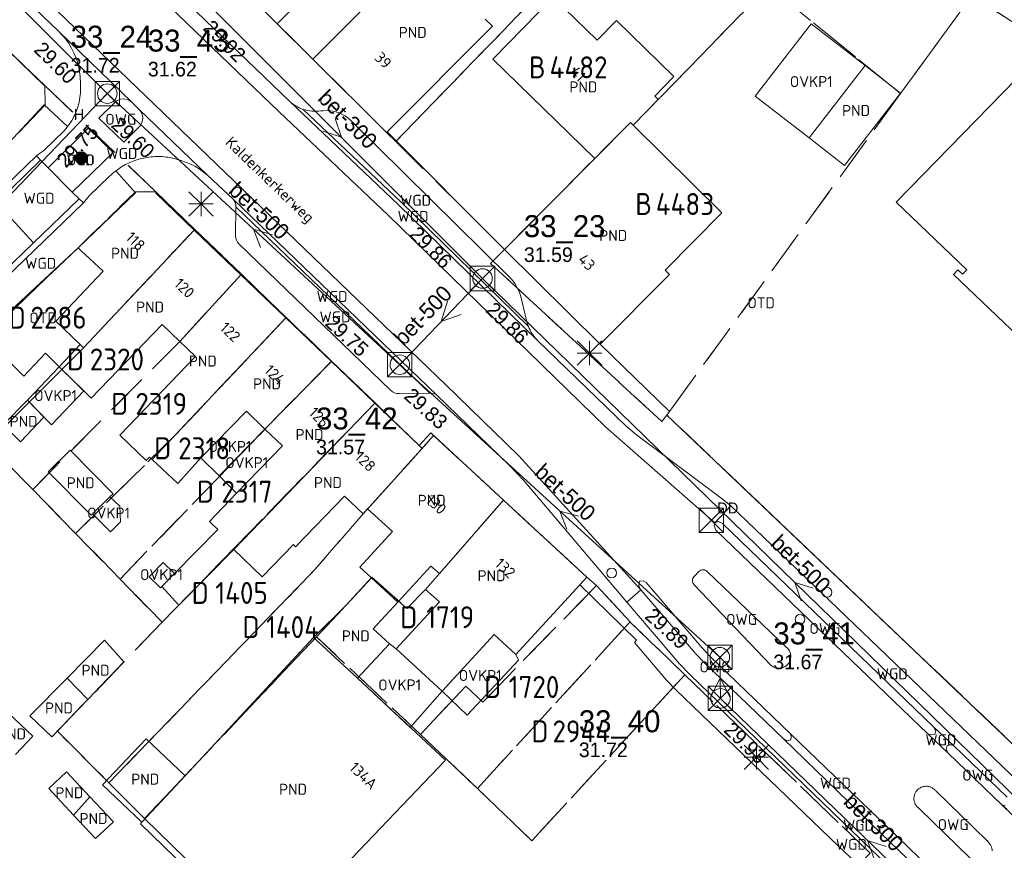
# Model space of a CAD drawing. Header units: metres. Extents: x 207644 to 210135, y 370459 to 373417.
# Tile 158 of 256: x 208551 to 208632, y 372136 to 372205. Entities that reach past the tile are written whole.
import ezdxf
from ezdxf.enums import TextEntityAlignment as Align

# ---------------------------------------------------------------- set-up
doc = ezdxf.new("R2010")
doc.units = ezdxf.units.M
doc.linetypes.add('HIDDEN2', pattern=[4.7625, 3.175, -1.5875])
for name, color, linetype in [('CON_BxH300x300mm', 7, 'Continuous'), ('CON_BxH500x500mm', 7, 'Continuous'), ('DMM_BxH300x300mm', 7, 'Continuous'), ('DMM_BxH500x500mm', 7, 'Continuous'), ('GB', 1, 'Continuous'), ('GB07', 1, 'Continuous'), ('GB11', 1, 'Continuous'), ('INV_BxH300x300mm', 7, 'Continuous'), ('INV_BxH500x500mm', 7, 'Continuous'), ('KAD_perceelnummer', 212, 'Continuous'), ('KAD_sectie', 212, 'Continuous'), ('KAD_Vastgesteld_Perceel', 212, 'Continuous'), ('KO_INSPECTIE', 7, 'Continuous'), ('NAR', 7, 'Continuous'), ('NLV_inspectieput', 7, 'Continuous'), ('NNR_inspectieput', 7, 'Continuous'), ('NOD_inspectieput', 7, 'Continuous'), ('ORL', 7, 'Continuous'), ('OTD', 7, 'Continuous'), ('OVKP1', 7, 'Continuous'), ('OWG', 7, 'Continuous'), ('PIJL', 7, 'Continuous'), ('PND', 7, 'Continuous'), ('trottoirkolk', 7, 'Continuous'), ('VGO', 7, 'Continuous'), ('WGD', 7, 'Continuous')]:
    doc.layers.add(name, color=color, linetype=linetype)
for name, color, linetype, lineweight in [('GBOR', 7, 'Continuous', 25), ('GMV', 7, 'Continuous', 25), ('GP1', 7, 'Continuous', 30), ('Q21_lantaarnpaal', 1, 'Continuous', 0), ('Q26_boom', 72, 'Continuous', 0), ('Q28_rioolput', 153, 'Continuous', 0)]:
    doc.layers.add(name, color=color, linetype=linetype, lineweight=lineweight)
doc.styles.add('ISO', font='isocpeur.ttf', dxfattribs={"height": 1})
doc.styles.add('ISOCP', font='ISOCP.shx', dxfattribs={"height": 1.8})

# ---------------------------------------------------------------- blocks, each defined once
blk = doc.blocks.new('ACMAP_ANN_TEMPLATE_Vastgesteld_Perceelnummer')
at = {"layer": 'KAD_perceelnummer', "style": 'ISOCP'}
blk.add_attdef('Perceelnummer', text='', height=1.8, dxfattribs=at).set_placement((0, 0), align=Align.MIDDLE)
at = {"layer": 'KAD_sectie', "style": 'ISOCP'}
blk.add_attdef('sectie', text='', height=1.8, dxfattribs=at).set_placement((-2.7, 0), align=Align.MIDDLE_RIGHT)
blk = doc.blocks.new('Q26')
blk.add_hatch(color=256).paths.add_polyline_path([(-0.452, -0.01, 1), (0.548, -0.01, 1)])
blk.add_circle((0.048, -0.01), 0.5)
blk = doc.blocks.new('Q21')
for p, q in [((-1, 1), (0, 0)), ((0, 1), (0, 0)), ((0, 0), (1, 1)), ((-1, 0), (0, 0)), ((-1, -1), (0, 0)), ((0, 0), (1, 0)), ((0, 0), (0, -1)), ((0, 0), (1, -1))]:
    blk.add_line(p, q)
blk = doc.blocks.new('Q28')
at = {"linetype": 'Continuous'}
for p, q in [((-1, -1), (1, 1)), ((-1, 1), (1, -1))]:
    blk.add_line(p, q, dxfattribs=at)
blk.add_lwpolyline([(1, 1), (1, -1), (-1, -1), (-1, 1)], close=True)

msp = doc.modelspace()

# ---------------------------------------------------------------- linework, layer by layer
at = {"layer": 'CON_BxH300x300mm', "color": 253, "linetype": 'Continuous', "lineweight": 13}
for points in [[(208588.79, 372183.37), (208565.65, 372206.53)], [(208608.31, 372148.92), (208608.26, 372152.3)], [(208632.459, 372125.61), (208608.31, 372148.92)]]:
    msp.add_lwpolyline(points, dxfattribs=at)
at = {"layer": 'CON_BxH500x500mm', "color": 253, "linetype": 'Continuous', "lineweight": 13}
for points in [[(208558, 372198.53), (208510.19, 372246.08)], [(208558, 372198.53), (208518.28, 372157.03)], [(208582, 372176.29), (208558, 372198.53)], [(208588.79, 372183.37), (208582, 372176.29)], [(208640.01, 372133.51), (208588.79, 372183.37)], [(208608.26, 372152.3), (208582, 372176.29)]]:
    msp.add_lwpolyline(points, dxfattribs=at)
at = {"layer": 'GB', "color": 253, "linetype": 'Continuous', "lineweight": 13}
for points in [[(208571.953, 372204.262), (208565.78, 372210.407)], [(208583.544, 372210.092), (208574.866, 372201.361)], [(208571.953, 372204.262), (208576.996, 372209.328)], [(208594.579, 372206.45), (208589.632, 372201.372)], [(208598.2, 372202.923), (208594.579, 372206.45)], [(208580.969, 372195.398), (208589.596, 372204.077)], [(208589.596, 372204.077), (208589.017, 372204.653)], [(208604.493, 372199.947), (208599.776, 372204.541)], [(208548.873, 372202.994), (208552.833, 372199.2)], [(208580.918, 372195.346), (208574.866, 372201.361)], [(208589.632, 372201.372), (208597.998, 372193.22)], [(208623.084, 372198.582), (208620.175, 372200.834)], [(208602.916, 372198.328), (208604.493, 372199.947)], [(208552.833, 372199.2), (208552.883, 372199.2)], [(208552.883, 372199.2), (208552.894, 372197.618)], [(208632.574, 372199.716), (208622.74, 372189.634)], [(208603.203, 372198.048), (208602.916, 372198.328)], [(208618.489, 372192.646), (208623.084, 372198.582)], [(208547.708, 372192.132), (208552.828, 372197.611)], [(208552.894, 372197.618), (208552.828, 372197.611)], [(208601.154, 372195.945), (208603.203, 372198.048)], [(208601.154, 372195.945), (208608.421, 372188.748)], [(208580.969, 372195.398), (208580.918, 372195.346)], [(208615.58, 372194.898), (208618.489, 372192.646)], [(208597.998, 372193.22), (208590.696, 372185.847)], [(208560.312, 372190.396), (208555.611, 372185.884)], [(208561.978, 372190.477), (208560.307, 372190.482)], [(208560.307, 372190.482), (208560.312, 372190.396)], [(208561.977, 372190.367), (208561.978, 372190.477)], [(208565.135, 372187.343), (208561.977, 372190.367)], [(208622.74, 372189.634), (208628.521, 372184.075)], [(208608.421, 372188.748), (208603.762, 372184.046)], [(208568.965, 372183.675), (208565.135, 372187.343)], [(208555.838, 372185.672), (208555.611, 372185.884)], [(208557.675, 372183.957), (208555.838, 372185.672)], [(208590.696, 372185.847), (208590.602, 372185.752)], [(208590.602, 372185.752), (208598.452, 372177.976)], [(208553.783, 372179.862), (208557.675, 372183.957)], [(208603.762, 372184.046), (208604.118, 372183.693)], [(208627.793, 372184.08), (208627.433, 372183.704)], [(208628.176, 372183.714), (208627.793, 372184.08)], [(208628.521, 372184.075), (208628.176, 372183.714)], [(208572.661, 372180.135), (208568.965, 372183.675)], [(208604.118, 372183.693), (208598.452, 372177.976)], [(208627.433, 372183.704), (208637.488, 372174.092)], [(208555.771, 372177.956), (208553.783, 372179.862)], [(208576.384, 372176.57), (208572.661, 372180.135)], [(208562.513, 372179.589), (208556.681, 372173.535)], [(208563.952, 372178.211), (208562.513, 372179.589)], [(208551.146, 372175.351), (208548.188, 372178.26)], [(208565.244, 372176.972), (208563.952, 372178.211)], [(208554.064, 372176.122), (208555.771, 372177.956)], [(208552.926, 372177.247), (208551.146, 372175.351)], [(208554.064, 372176.122), (208552.926, 372177.247)], [(208559.019, 372170.514), (208565.244, 372176.972)], [(208576.384, 372176.57), (208570.94, 372171.004)], [(208576.384, 372176.57), (208579.961, 372173.144)], [(208556.681, 372173.535), (208554.064, 372176.122)], [(208579.961, 372173.144), (208583.585, 372169.674)], [(208549.47, 372171.37), (208550.887, 372169.974)], [(208561.194, 372168.43), (208559.019, 372170.514)], [(208584.535, 372170.702), (208583.585, 372169.674)], [(208590.508, 372165.185), (208584.535, 372170.702)], [(208561.461, 372168.707), (208561.194, 372168.43)], [(208568.613, 372165.745), (208566.391, 372163.441)], [(208573.453, 372161.359), (208577.465, 372165.519)], [(208577.465, 372165.519), (208578.992, 372164.056)], [(208578.992, 372164.056), (208579.361, 372164.464)], [(208579.568, 372164.692), (208579.361, 372164.464)], [(208581.4, 372162.607), (208579.361, 372164.464)], [(208590.508, 372165.185), (208597.357, 372158.86)], [(208566.391, 372163.441), (208567.075, 372162.785)], [(208570.718, 372158.886), (208573.272, 372161.533)], [(208573.272, 372161.533), (208573.453, 372161.359)], [(208568.374, 372161.134), (208570.718, 372158.886)], [(208584.557, 372159.777), (208581.849, 372156.823)], [(208585.256, 372159.153), (208584.557, 372159.777)], [(208579.673, 372158.819), (208577.641, 372156.604)], [(208585.256, 372159.153), (208584.098, 372157.863)], [(208597.357, 372158.86), (208596.783, 372158.238)], [(208591.508, 372152.528), (208596.783, 372158.238)], [(208584.098, 372157.863), (208585.256, 372156.827)], [(208579.821, 372154.613), (208581.849, 372156.823)], [(208585.256, 372156.827), (208581.703, 372152.981)], [(208574.932, 372153.903), (208564.392, 372142.57)], [(208585.464, 372149.507), (208589.752, 372154.15)], [(208589.752, 372154.15), (208591.508, 372152.528)], [(208557.763, 372153.699), (208554.71, 372150.589)], [(208581.703, 372152.981), (208585.464, 372149.507)], [(208559.37, 372151.911), (208556.415, 372148.84)], [(208551.657, 372147.478), (208554.71, 372150.589)], [(208556.415, 372148.84), (208554.71, 372150.589)], [(208578.52, 372150.566), (208585.752, 372143.84)], [(208556.415, 372148.84), (208553.459, 372145.768)], [(208585.752, 372143.84), (208578.076, 372135.805)], [(208560.737, 372138.64), (208560.847, 372138.759)], [(208571.054, 372128.594), (208560.737, 372138.64)]]:
    msp.add_lwpolyline(points, dxfattribs=at)
at = {"layer": 'GB07', "color": 253, "linetype": 'Continuous', "lineweight": 13}
for points in [[(208600.926, 372196.171), (208597.998, 372193.22)], [(208601.154, 372195.945), (208600.926, 372196.171)], [(208565.135, 372187.343), (208556.056, 372177.683)], [(208563.952, 372178.211), (208568.965, 372183.675)], [(208572.661, 372180.135), (208561.671, 372168.512)], [(208556.056, 372177.683), (208555.771, 372177.956)], [(208551.451, 372173.38), (208554.064, 372176.122)], [(208549.47, 372171.37), (208551.451, 372173.38)], [(208552.797, 372171.993), (208551.451, 372173.38)], [(208568.374, 372161.134), (208579.961, 372173.144)], [(208583.837, 372169.433), (208579.568, 372164.692)], [(208583.585, 372169.674), (208583.837, 372169.433)], [(208590.508, 372165.185), (208585.256, 372159.153)], [(208579.673, 372158.819), (208581.849, 372156.823)], [(208574.932, 372153.903), (208578.52, 372150.566)], [(208564.392, 372142.57), (208560.847, 372138.759)], [(208555.235, 372139.342), (208556.583, 372140.843)]]:
    msp.add_lwpolyline(points, dxfattribs=at)
at = {"layer": 'GB11', "color": 253, "linetype": 'Continuous', "lineweight": 13}
for points in [[(208599.776, 372204.541), (208598.2, 372202.923)], [(208615.58, 372194.898), (208620.175, 372200.834)], [(208565.677, 372168.662), (208569.421, 372172.49), (208570.94, 372171.004)], [(208550.887, 372169.974), (208552.797, 372171.993)], [(208568.613, 372165.745), (208572.372, 372169.643), (208570.94, 372171.004)], [(208554.954, 372169.275), (208553.16, 372167.5)], [(208558.478, 372165.714), (208554.954, 372169.275)], [(208561.671, 372168.512), (208561.461, 372168.707)], [(208561.671, 372168.512), (208563.795, 372166.542)], [(208563.795, 372166.542), (208565.677, 372168.662)], [(208553.16, 372167.5), (208556.684, 372163.939)], [(208556.797, 372164.051), (208558.217, 372165.456)], [(208558.217, 372165.456), (208558.478, 372165.714)], [(208556.684, 372163.939), (208556.797, 372164.051)], [(208567.075, 372162.785), (208563.519, 372159.152)], [(208578.731, 372159.677), (208581.4, 372162.607)], [(208563.863, 372156.562), (208568.374, 372161.134)], [(208579.673, 372158.819), (208578.731, 372159.677)], [(208563.519, 372159.152), (208562.486, 372158.097)], [(208562.486, 372158.097), (208563.863, 372156.562)], [(208577.641, 372156.604), (208574.932, 372153.903)], [(208581.152, 372153.397), (208579.821, 372154.613)], [(208559.37, 372151.911), (208557.763, 372153.699)], [(208578.52, 372150.566), (208581.152, 372153.397)], [(208551.883, 372145.81), (208549.921, 372147.686)], [(208553.459, 372145.768), (208551.657, 372147.478)], [(208550.46, 372144.322), (208551.883, 372145.81)], [(208560.611, 372144.991), (208557.601, 372141.839)], [(208561.205, 372145.613), (208560.611, 372144.991)], [(208564.392, 372142.57), (208561.205, 372145.613)], [(208553.192, 372141.52), (208554.658, 372142.895)], [(208554.658, 372142.895), (208556.583, 372140.843)], [(208560.847, 372138.759), (208557.601, 372141.839)], [(208555.235, 372139.342), (208553.192, 372141.52)], [(208558.508, 372138.79), (208556.583, 372140.843)], [(208555.235, 372139.342), (208557.042, 372137.415)], [(208557.042, 372137.415), (208558.508, 372138.79)]]:
    msp.add_lwpolyline(points, dxfattribs=at)
at = {"layer": 'GBOR', "color": 253, "linetype": 'Continuous', "lineweight": 13}
for points in [[(208581.893, 372189.41), (208572.951, 372197.903)], [(208568.555, 372189.246), (208584.471, 372173.948)], [(208593.311, 372178.277), (208581.893, 372189.41)]]:
    msp.add_lwpolyline(points, dxfattribs=at)
at = {"layer": 'GMV', "color": 253, "linetype": 'Continuous', "lineweight": 13}
for points in [[(208514.751, 372242.98), (208585.789, 372174.633)], [(208572.113, 372197.033), (208560.438, 372208.286)], [(208572.951, 372197.903), (208561.878, 372208.576)], [(208554.004, 372203.644), (208551.438, 372206.123)], [(208574.866, 372201.361), (208571.953, 372204.262)], [(208554.004, 372203.644), (208554.312, 372203.331)], [(208560.015, 372197.819), (208554.004, 372203.644)], [(208554.312, 372203.331), (208554.594, 372202.994)], [(208554.594, 372202.994), (208554.85, 372202.637)], [(208554.85, 372202.637), (208555.077, 372202.261)], [(208555.077, 372202.261), (208555.27, 372201.887)], [(208555.27, 372201.887), (208555.434, 372201.499)], [(208552.828, 372197.611), (208554.745, 372195.826)], [(208558.594, 372197.777), (208557.306, 372196.514)], [(208560.589, 372197.263), (208560.015, 372197.819)], [(208560.596, 372197.256), (208560.589, 372197.263)], [(208560.603, 372197.249), (208560.596, 372197.256)], [(208560.603, 372197.249), (208566.22, 372191.83)], [(208581.079, 372188.542), (208572.113, 372197.033)], [(208573.867, 372197.321), (208574.083, 372197.241)], [(208582.079, 372189.645), (208574.083, 372197.241)], [(208575.712, 372197.126), (208575.512, 372197.112)], [(208557.306, 372196.514), (208559.36, 372194.546)], [(208590.983, 372183.515), (208578.005, 372196.312)], [(208552.761, 372193.834), (208554.49, 372195.508)], [(208556.442, 372195.685), (208553.145, 372192.454)], [(208558.492, 372193.696), (208556.442, 372195.685)], [(208559.36, 372194.546), (208560.624, 372195.814)], [(208580.969, 372195.398), (208590.602, 372185.752)], [(208552.181, 372193.418), (208552.358, 372193.569)], [(208552.358, 372193.569), (208552.761, 372193.834)], [(208555.129, 372190.451), (208558.492, 372193.696)], [(208552.181, 372193.418), (208540.465, 372182.12)], [(208548.924, 372189.582), (208552.535, 372193.064)], [(208552.181, 372193.418), (208552.535, 372193.064)], [(208553.145, 372192.454), (208552.535, 372193.064)], [(208564.785, 372192.763), (208565.171, 372192.574)], [(208555.129, 372190.451), (208553.145, 372192.454)], [(208560.312, 372190.396), (208558.714, 372192.207)], [(208565.171, 372192.574), (208565.538, 372192.351)], [(208565.538, 372192.351), (208565.887, 372192.101)], [(208565.887, 372192.101), (208566.22, 372191.83)], [(208558.159, 372191.723), (208556.503, 372190.143)], [(208568.359, 372189.855), (208566.22, 372191.83)], [(208555.129, 372190.451), (208555.685, 372189.913)], [(208556.043, 372189.567), (208544.756, 372178.691)], [(208548.924, 372189.582), (208551.937, 372186.302)], [(208555.685, 372189.913), (208551.937, 372186.302)], [(208556.043, 372189.567), (208555.685, 372189.913)], [(208556.503, 372190.143), (208556.043, 372189.567)], [(208568.359, 372189.855), (208585.016, 372173.829)], [(208592.56, 372179.428), (208582.079, 372189.645)], [(208568.555, 372189.246), (208568.531, 372186.842)], [(208598.888, 372171.185), (208581.079, 372188.542)], [(208551.937, 372186.302), (208544.442, 372179.08)], [(208568.782, 372186.196), (208581.237, 372174.2)], [(208547.795, 372178.646), (208555.611, 372185.884)], [(208592.399, 372179.933), (208591.92, 372181.898)], [(208592.462, 372179.688), (208592.399, 372179.933)], [(208592.56, 372179.428), (208592.462, 372179.688)], [(208592.626, 372179.252), (208592.56, 372179.428)], [(208600.586, 372171.241), (208593.311, 372178.277)], [(208598.452, 372177.976), (208604.131, 372172.446)], [(208585.789, 372174.633), (208591.766, 372168.831)], [(208581.965, 372173.937), (208584.471, 372173.948)], [(208585.016, 372173.829), (208590.989, 372168.031)], [(208604.131, 372172.446), (208603.921, 372172.166)], [(208603.921, 372172.166), (208638.287, 372139.449)], [(208607.841, 372163.333), (208598.888, 372171.185)], [(208601.428, 372170.537), (208600.586, 372171.241)], [(208608.444, 372165.294), (208601.428, 372170.537)], [(208591.766, 372168.831), (208601.765, 372157.823)], [(208590.989, 372168.031), (208592.154, 372166.811)], [(208592.154, 372166.811), (208600.637, 372156.826)], [(208609.15, 372164.72), (208608.444, 372165.294)], [(208607.841, 372163.333), (208609.15, 372164.72)], [(208609.15, 372164.72), (208636.166, 372138.81)], [(208607.841, 372163.333), (208607.782, 372163.074)], [(208607.782, 372163.074), (208607.939, 372162.715)], [(208608.143, 372163.435), (208607.841, 372163.333)], [(208608.483, 372163.27), (208608.143, 372163.435)], [(208625.799, 372146.597), (208608.483, 372163.27)], [(208607.939, 372162.715), (208625.332, 372146.001)], [(208606.548, 372159.318), (208606.196, 372158.966)], [(208607.238, 372159.307), (208613.714, 372153.13)], [(208596.783, 372158.238), (208601.42, 372153.708)], [(208601.678, 372158.531), (208601.6, 372158.174)], [(208601.6, 372158.174), (208601.698, 372157.922)], [(208601.967, 372158.561), (208601.678, 372158.531)], [(208601.698, 372157.922), (208601.765, 372157.823)], [(208602.222, 372158.416), (208601.967, 372158.561)], [(208606.793, 372153.098), (208602.222, 372158.416)], [(208606.16, 372158.243), (208612.414, 372151.68)], [(208601.765, 372157.823), (208600.637, 372156.826)], [(208601.765, 372157.823), (208606.252, 372152.596)], [(208604.957, 372151.763), (208600.637, 372156.826)], [(208601.42, 372153.708), (208601.246, 372153.502)], [(208601.246, 372153.502), (208603.875, 372150.406)], [(208607.47, 372152.362), (208606.793, 372153.098)], [(208606.252, 372152.596), (208606.985, 372151.867)], [(208614.056, 372146.023), (208607.47, 372152.362)], [(208605.814, 372150.864), (208604.957, 372151.763)], [(208606.985, 372151.867), (208613.476, 372145.592)], [(208639.987, 372117.902), (208605.814, 372150.864)], [(208603.875, 372150.406), (208604.65, 372149.614)], [(208604.65, 372149.614), (208612.343, 372142.235)], [(208614.056, 372146.023), (208614.124, 372145.779)], [(208614.056, 372146.023), (208622.014, 372138.363)], [(208625.332, 372146.001), (208626.995, 372144.438)], [(208625.593, 372145.941), (208625.332, 372146.001)], [(208625.899, 372145.956), (208625.593, 372145.941)], [(208625.799, 372146.597), (208625.972, 372146.283)], [(208625.799, 372146.597), (208627.464, 372145.019)], [(208625.972, 372146.283), (208625.899, 372145.956)], [(208613.476, 372145.592), (208621.445, 372137.897)], [(208613.768, 372145.439), (208613.476, 372145.592)], [(208614.072, 372145.509), (208613.768, 372145.439)], [(208614.124, 372145.779), (208614.072, 372145.509)], [(208626.823, 372144.738), (208626.903, 372145.054)], [(208626.903, 372145.054), (208627.208, 372145.117)], [(208627.208, 372145.117), (208627.464, 372145.019)], [(208631.844, 372140.804), (208627.464, 372145.019)], [(208626.995, 372144.438), (208626.823, 372144.738)], [(208626.995, 372144.438), (208631.4, 372140.188)], [(208612.343, 372142.235), (208617.988, 372136.785)], [(208624.218, 372140.971), (208624.203, 372140.91)], [(208624.237, 372141.032), (208624.218, 372140.971)], [(208624.259, 372141.091), (208624.237, 372141.032)], [(208624.286, 372141.149), (208624.259, 372141.091)], [(208624.315, 372141.205), (208624.286, 372141.149)], [(208624.349, 372141.259), (208624.315, 372141.205)], [(208624.386, 372141.311), (208624.349, 372141.259)], [(208624.425, 372141.36), (208624.386, 372141.311)], [(208624.468, 372141.407), (208624.425, 372141.36)], [(208624.514, 372141.451), (208624.468, 372141.407)], [(208624.562, 372141.492), (208624.514, 372141.451)], [(208624.613, 372141.53), (208624.562, 372141.492)], [(208624.667, 372141.564), (208624.613, 372141.53)], [(208624.722, 372141.595), (208624.667, 372141.564)], [(208624.779, 372141.623), (208624.722, 372141.595)], [(208624.838, 372141.647), (208624.779, 372141.623)], [(208624.898, 372141.667), (208624.838, 372141.647)], [(208624.959, 372141.683), (208624.898, 372141.667)], [(208625.021, 372141.696), (208624.959, 372141.683)], [(208625.084, 372141.704), (208625.021, 372141.696)], [(208625.148, 372141.709), (208625.084, 372141.704)], [(208625.211, 372141.709), (208625.148, 372141.709)], [(208625.274, 372141.706), (208625.211, 372141.709)], [(208625.337, 372141.698), (208625.274, 372141.706)], [(208625.4, 372141.687), (208625.337, 372141.698)], [(208625.461, 372141.672), (208625.4, 372141.687)], [(208625.522, 372141.653), (208625.461, 372141.672)], [(208625.581, 372141.63), (208625.522, 372141.653)], [(208625.639, 372141.603), (208625.581, 372141.63)], [(208625.694, 372141.573), (208625.639, 372141.603)], [(208625.748, 372141.539), (208625.694, 372141.573)], [(208625.8, 372141.502), (208625.748, 372141.539)], [(208625.849, 372141.462), (208625.8, 372141.502)], [(208625.895, 372141.419), (208625.849, 372141.462)], [(208625.939, 372141.373), (208625.895, 372141.419)], [(208625.969, 372141.339), (208625.939, 372141.373)], [(208630.169, 372137.272), (208625.969, 372141.339)], [(208624.185, 372140.784), (208624.182, 372140.721)], [(208624.182, 372140.721), (208624.182, 372140.657)], [(208624.182, 372140.657), (208624.187, 372140.594)], [(208624.192, 372140.847), (208624.185, 372140.784)], [(208624.187, 372140.594), (208624.196, 372140.531)], [(208624.203, 372140.91), (208624.192, 372140.847)], [(208624.196, 372140.531), (208624.209, 372140.469)], [(208624.209, 372140.469), (208624.226, 372140.408)], [(208624.226, 372140.408), (208624.246, 372140.348)], [(208624.246, 372140.348), (208624.27, 372140.289)], [(208624.27, 372140.289), (208624.298, 372140.232)], [(208624.298, 372140.232), (208624.33, 372140.177)], [(208624.33, 372140.177), (208624.357, 372140.136)], [(208631.4, 372140.188), (208631.803, 372139.84)], [(208631.4, 372140.188), (208646.961, 372125.15)], [(208631.4, 372140.188), (208631.663, 372140.093)], [(208624.357, 372140.136), (208624.365, 372140.124)], [(208624.365, 372140.124), (208624.371, 372140.118)], [(208624.371, 372140.118), (208624.644, 372139.854)], [(208624.644, 372139.854), (208628.806, 372135.823)], [(208621.412, 372138.429), (208621.349, 372138.132)], [(208621.349, 372138.132), (208621.445, 372137.897)], [(208621.624, 372138.498), (208621.412, 372138.429)], [(208631.898, 372127.827), (208621.445, 372137.897)], [(208622.014, 372138.363), (208621.624, 372138.498)], [(208632.364, 372128.341), (208622.014, 372138.363)], [(208630.18, 372137.261), (208630.169, 372137.272)], [(208630.252, 372137.188), (208630.18, 372137.261)], [(208630.298, 372137.136), (208630.252, 372137.188)], [(208630.342, 372137.081), (208630.298, 372137.136)], [(208630.383, 372137.025), (208630.342, 372137.081)], [(208630.421, 372136.967), (208630.383, 372137.025)], [(208630.456, 372136.908), (208630.421, 372136.967)], [(208617.988, 372136.785), (208619.847, 372135.058)], [(208630.487, 372136.848), (208630.456, 372136.908)], [(208630.516, 372136.786), (208630.487, 372136.848)], [(208630.542, 372136.724), (208630.516, 372136.786)], [(208630.564, 372136.661), (208630.542, 372136.724)], [(208630.582, 372136.597), (208630.564, 372136.661)], [(208630.597, 372136.534), (208630.582, 372136.597)], [(208630.609, 372136.47), (208630.597, 372136.534)], [(208630.617, 372136.407), (208630.609, 372136.47)]]:
    msp.add_lwpolyline(points, dxfattribs=at)
for points in [[(208555.434, 372201.499, -0.049275), (208555.66, 372200.688)], [(208555.66, 372200.688, -0.037468), (208555.813, 372199.166)], [(208555.813, 372199.166, -0.070392), (208555.642, 372197.646)], [(208555.642, 372197.646, -0.063184), (208555.19, 372196.51)], [(208560.015, 372197.819, 0.422223), (208558.594, 372197.777)], [(208573.867, 372197.321, -0.086364), (208572.951, 372197.903)], [(208560.603, 372197.249, -0.410457), (208560.624, 372195.814)], [(208574.083, 372197.241, 0.115158), (208575.512, 372197.112)], [(208578.005, 372196.312, 0.227607), (208575.712, 372197.126)], [(208554.745, 372195.826, 0.032982), (208555.19, 372196.51)], [(208554.745, 372195.826, -0.015709), (208554.49, 372195.508)], [(208559.014, 372192.422, -0.051046), (208559.99, 372192.938)], [(208559.99, 372192.938, -0.051114), (208561.143, 372193.275)], [(208561.143, 372193.275, -0.05596), (208562.34, 372193.368)], [(208562.34, 372193.368, -0.059152), (208563.591, 372193.182)], [(208563.591, 372193.182, -0.037743), (208564.785, 372192.763)], [(208558.714, 372192.207, 0.03181), (208558.159, 372191.723)], [(208558.714, 372192.207, -0.017324), (208559.014, 372192.422)], [(208568.359, 372189.855, -0.157685), (208568.555, 372189.246)], [(208568.531, 372186.842, 0.131043), (208568.782, 372186.196)], [(208591.92, 372181.898, 0.125372), (208590.983, 372183.515)], [(208593.311, 372178.277, -0.091905), (208592.626, 372179.252)], [(208581.237, 372174.2, 0.232559), (208581.965, 372173.937)], [(208584.471, 372173.948, -0.196191), (208585.016, 372173.829)], [(208606.196, 372158.966, 0.478546), (208606.16, 372158.243)], [(208607.238, 372159.307, 0.44201), (208606.548, 372159.318)], [(208612.414, 372151.68, 1.058167), (208613.714, 372153.13)]]:
    msp.add_lwpolyline(points, format="xyb", dxfattribs=at)
at = {"layer": 'GP1', "color": 253, "linetype": 'Continuous', "lineweight": 13}
for points in [[(208615.758, 372204.253), (208611.163, 372198.317)], [(208620.175, 372200.834), (208615.758, 372204.253)], [(208611.163, 372198.317), (208615.58, 372194.898)], [(208556.068, 372174.141), (208554.064, 372176.122)], [(208553.415, 372171.356), (208556.068, 372174.141)], [(208551.451, 372173.38), (208553.415, 372171.356)], [(208570.94, 372171.004), (208567.186, 372167.166)], [(208565.677, 372168.662), (208567.186, 372167.166)], [(208567.186, 372167.166), (208568.613, 372165.745)], [(208556.797, 372164.051), (208558.258, 372162.573), (208559.084, 372163.413), (208559.021, 372164.699), (208558.217, 372165.456)], [(208562.486, 372158.097), (208562.37, 372157.979), (208561.435, 372158.893), (208562.584, 372160.067), (208563.519, 372159.152)], [(208581.703, 372152.981), (208581.152, 372153.397)], [(208591.74, 372152.066), (208591.508, 372152.528)], [(208587.526, 372147.532), (208591.74, 372152.066)], [(208582.854, 372146.535), (208578.52, 372150.566)], [(208585.464, 372149.507), (208582.854, 372146.535)], [(208585.464, 372149.507), (208587.526, 372147.532)]]:
    msp.add_lwpolyline(points, dxfattribs=at)
at = {"layer": 'KAD_Vastgesteld_Perceel', "color": 253, "linetype": 'HIDDEN2', "lineweight": 13}
for points in [[(208416.676, 372344.028), (208450.592, 372317.366), (208464.281, 372306.605), (208480.324, 372291.986), (208485.156, 372287.583), (208498.769, 372275.177), (208501.39, 372272.644), (208533.761, 372241.366), (208557.18, 372218.726), (208557.247, 372218.662), (208557.303, 372218.607), (208561.495, 372214.673), (208565.78, 372210.407), (208571.953, 372204.262), (208574.866, 372201.361), (208580.918, 372195.346), (208581.664, 372194.607), (208590.602, 372185.752), (208589.454, 372184.593), (208603.488, 372171.627), (208603.921, 372172.166), (208638.506, 372139.239)], [(208620.58, 372136.222), (208605.398, 372150.852), (208600.915, 372155.172), (208600.898, 372155.19), (208598.136, 372158.181), (208597.357, 372158.86), (208590.508, 372165.185), (208584.778, 372170.477), (208584.535, 372170.702), (208583.585, 372169.674), (208579.97, 372173.153), (208576.402, 372176.588), (208572.688, 372180.164), (208569.001, 372183.714), (208565.181, 372187.392), (208561.978, 372190.477), (208552.883, 372199.2), (208548.894, 372203.016)], [(208547.961, 372192.389), (208552.894, 372197.618), (208552.883, 372199.2), (208561.978, 372190.477), (208560.307, 372190.482), (208555.632, 372185.918), (208551.415, 372181.883), (208543.717, 372174.438)], [(208548.21, 372169.829), (208551.88, 372166.065), (208555.403, 372162.45), (208559.045, 372158.711), (208562.498, 372155.163), (208553.904, 372146.231), (208558.138, 372141.995), (208561.059, 372139.07), (208584.865, 372115.782)]]:
    msp.add_lwpolyline(points, dxfattribs=at)
for points in [[(208583.391, 372236.193), (208583.675, 372236.008), (208582.857, 372234.743), (208586.978, 372232.069), (208587.795, 372233.334), (208595.206, 372228.512), (208595.019, 372228.237), (208595.301, 372228.058), (208595.474, 372228.332), (208622.108, 372211.013), (208624.703, 372214.99), (208676.925, 372181.263), (208673.504, 372177.521), (208628.948, 372206.568), (208623.084, 372198.543), (208612.245, 372207.329), (208602.052, 372215.629), (208600.599, 372216.812), (208592.043, 372224.443), (208589.777, 372226.463), (208585.207, 372227.072), (208575.583, 372228.347), (208579.913, 372232.698), (208583.391, 372236.193)], [(208585.207, 372227.072), (208589.777, 372226.463), (208592.043, 372224.443), (208571.953, 372204.262), (208565.78, 372210.407), (208568.513, 372213.076), (208570.614, 372210.925), (208572.833, 372213.093), (208572.276, 372213.663), (208575.151, 372216.472), (208585.207, 372227.072)], [(208592.043, 372224.443), (208600.599, 372216.812), (208602.052, 372215.629), (208581.664, 372194.607), (208580.918, 372195.346), (208574.866, 372201.361), (208571.953, 372204.262), (208592.043, 372224.443)], [(208581.664, 372194.607), (208602.052, 372215.629), (208612.245, 372207.329), (208601.154, 372195.945), (208600.926, 372196.171), (208590.602, 372185.752), (208581.664, 372194.607)], [(208603.921, 372172.166), (208603.488, 372171.627), (208589.454, 372184.593), (208590.602, 372185.752), (208600.926, 372196.171), (208601.154, 372195.945), (208612.245, 372207.329), (208623.084, 372198.543), (208604.131, 372172.446), (208603.921, 372172.166)], [(208628.948, 372206.568), (208673.504, 372177.521), (208639.212, 372140.011), (208638.506, 372139.239), (208603.921, 372172.166), (208604.131, 372172.446), (208623.084, 372198.543), (208628.948, 372206.568)], [(208535.955, 372180.74), (208531.885, 372184.82), (208539.842, 372193.414), (208543.42, 372197.181), (208548.894, 372203.016), (208552.883, 372199.2), (208552.894, 372197.618), (208547.961, 372192.389), (208538.977, 372183.686), (208535.955, 372180.74)], [(208543.717, 372174.438), (208551.415, 372181.883), (208555.632, 372185.918), (208560.307, 372190.482), (208561.978, 372190.477), (208565.181, 372187.392), (208556.055, 372177.682), (208548.21, 372169.829), (208543.717, 372174.438)], [(208569.001, 372183.714), (208563.951, 372178.21), (208551.88, 372166.065), (208548.21, 372169.829), (208556.055, 372177.682), (208565.181, 372187.392), (208569.001, 372183.714)], [(208572.688, 372180.164), (208563.592, 372170.544), (208555.403, 372162.45), (208551.88, 372166.065), (208563.951, 372178.21), (208569.001, 372183.714), (208572.688, 372180.164)], [(208576.402, 372176.588), (208571.204, 372171.274), (208567.171, 372167.094), (208559.045, 372158.711), (208555.403, 372162.45), (208563.592, 372170.544), (208572.688, 372180.164), (208576.402, 372176.588)], [(208579.97, 372173.153), (208568.551, 372161.371), (208562.498, 372155.163), (208559.045, 372158.711), (208567.171, 372167.094), (208571.204, 372171.274), (208576.402, 372176.588), (208579.97, 372173.153)], [(208579.97, 372173.153), (208583.585, 372169.674), (208584.535, 372170.702), (208584.778, 372170.477), (208578.992, 372164.056), (208575.035, 372159.487), (208558.138, 372141.995), (208553.904, 372146.231), (208562.498, 372155.163), (208568.551, 372161.371), (208579.97, 372173.153)], [(208584.778, 372170.477), (208590.508, 372165.185), (208585.256, 372159.153), (208584.098, 372157.863), (208582.589, 372156.287), (208579.719, 372158.868), (208577.641, 372156.604), (208575.155, 372153.965), (208561.059, 372139.07), (208558.138, 372141.995), (208575.035, 372159.487), (208578.992, 372164.056), (208584.778, 372170.477)], [(208598.136, 372158.181), (208588.806, 372148.603), (208587.429, 372149.922), (208583.692, 372145.967), (208575.155, 372153.965), (208577.641, 372156.604), (208579.719, 372158.868), (208582.589, 372156.287), (208584.098, 372157.863), (208585.256, 372159.153), (208590.508, 372165.185), (208597.357, 372158.86), (208598.136, 372158.181)], [(208598.136, 372158.181), (208600.898, 372155.19), (208588.363, 372141.53), (208585.844, 372143.945), (208583.692, 372145.967), (208587.429, 372149.922), (208588.806, 372148.603), (208598.136, 372158.181)], [(208605.398, 372150.852), (208592.831, 372137.246), (208588.363, 372141.53), (208600.898, 372155.19), (208600.915, 372155.172), (208605.398, 372150.852)], [(208607.485, 372122.684), (208603.448, 372118.528), (208598.415, 372113.328), (208592.984, 372107.721), (208584.865, 372115.782), (208561.059, 372139.07), (208575.155, 372153.965), (208583.692, 372145.967), (208585.844, 372143.945), (208588.363, 372141.53), (208592.831, 372137.246), (208605.398, 372150.852), (208620.58, 372136.222), (208607.485, 372122.684)]]:
    msp.add_lwpolyline(points, close=True, dxfattribs=at)
at = {"layer": 'NOD_inspectieput', "color": 253, "lineweight": 13}
for centre in [(208558, 372198.53), (208588.79, 372183.37), (208582, 372176.29), (208608.26, 372152.3), (208608.31, 372148.92)]:
    msp.add_circle(centre, 0.8, dxfattribs=at)
at = {"layer": 'PIJL', "color": 253, "lineweight": 13}
for points in [[(208576.71, 372196.48), (208577.22, 372194.95), (208575.69, 372195.46)], [(208571.55, 372186.96), (208570, 372187.41), (208570.57, 372185.9)], [(208585.91, 372181.5), (208585.4, 372179.83), (208587.04, 372180.42)], [(208596.68, 372163.86), (208595.13, 372164.29), (208595.71, 372162.79)], [(208615.93, 372157.95), (208614.4, 372158.44), (208614.93, 372156.92)], [(208609.09, 372149.06), (208608.29, 372150.61), (208607.53, 372149.04)], [(208621.92, 372136.78), (208620.38, 372137.27), (208620.92, 372135.75)]]:
    msp.add_lwpolyline(points, dxfattribs=at)
at = {"layer": 'trottoirkolk', "color": 253, "lineweight": 13}
for centre in [(208599.38, 372159.21), (208617.05, 372157.62), (208614.83, 372155.41)]:
    msp.add_circle(centre, 0.4, dxfattribs=at)

# ---------------------------------------------------------------- block references
at = {"layer": 'KAD_Vastgesteld_Perceel', "color": 253, "linetype": 'HIDDEN2', "lineweight": 13}
ref = msp.add_blockref('ACMAP_ANN_TEMPLATE_Vastgesteld_Perceelnummer', (208596.671, 372200.691), dxfattribs=at)
ref.add_attrib('Perceelnummer', '4482', dxfattribs={"layer": 'KAD_perceelnummer', "lineweight": 13, "height": 1.8, "style": 'ISOCP'}).set_placement((208596.671, 372200.691), align=Align.MIDDLE)
ref.add_attrib('sectie', 'B', dxfattribs={"layer": 'KAD_sectie', "lineweight": 13, "height": 1.8, "style": 'ISOCP'}).set_placement((208593.971, 372200.691), align=Align.MIDDLE_RIGHT)
ref = msp.add_blockref('ACMAP_ANN_TEMPLATE_Vastgesteld_Perceelnummer', (208605.397, 372189.478), dxfattribs=at)
ref.add_attrib('Perceelnummer', '4483', dxfattribs={"layer": 'KAD_perceelnummer', "lineweight": 13, "height": 1.8, "style": 'ISOCP'}).set_placement((208605.397, 372189.478), align=Align.MIDDLE)
ref.add_attrib('sectie', 'B', dxfattribs={"layer": 'KAD_sectie', "lineweight": 13, "height": 1.8, "style": 'ISOCP'}).set_placement((208602.697, 372189.478), align=Align.MIDDLE_RIGHT)
ref = msp.add_blockref('ACMAP_ANN_TEMPLATE_Vastgesteld_Perceelnummer', (208554.004, 372180.156), dxfattribs=at)
ref.add_attrib('Perceelnummer', '2286', dxfattribs={"layer": 'KAD_perceelnummer', "lineweight": 13, "height": 1.8, "style": 'ISOCP'}).set_placement((208554.004, 372180.156), align=Align.MIDDLE)
ref.add_attrib('sectie', 'D', dxfattribs={"layer": 'KAD_sectie', "lineweight": 13, "height": 1.8, "style": 'ISOCP'}).set_placement((208551.304, 372180.156), align=Align.MIDDLE_RIGHT)
ref = msp.add_blockref('ACMAP_ANN_TEMPLATE_Vastgesteld_Perceelnummer', (208558.79, 372176.729), dxfattribs=at)
ref.add_attrib('Perceelnummer', '2320', dxfattribs={"layer": 'KAD_perceelnummer', "lineweight": 13, "height": 1.8, "style": 'ISOCP'}).set_placement((208558.79, 372176.729), align=Align.MIDDLE)
ref.add_attrib('sectie', 'D', dxfattribs={"layer": 'KAD_sectie', "lineweight": 13, "height": 1.8, "style": 'ISOCP'}).set_placement((208556.09, 372176.729), align=Align.MIDDLE_RIGHT)
ref = msp.add_blockref('ACMAP_ANN_TEMPLATE_Vastgesteld_Perceelnummer', (208562.423, 372173.082), dxfattribs=at)
ref.add_attrib('Perceelnummer', '2319', dxfattribs={"layer": 'KAD_perceelnummer', "lineweight": 13, "height": 1.8, "style": 'ISOCP'}).set_placement((208562.423, 372173.082), align=Align.MIDDLE)
ref.add_attrib('sectie', 'D', dxfattribs={"layer": 'KAD_sectie', "lineweight": 13, "height": 1.8, "style": 'ISOCP'}).set_placement((208559.723, 372173.082), align=Align.MIDDLE_RIGHT)
ref = msp.add_blockref('ACMAP_ANN_TEMPLATE_Vastgesteld_Perceelnummer', (208565.952, 372169.438), dxfattribs=at)
ref.add_attrib('Perceelnummer', '2318', dxfattribs={"layer": 'KAD_perceelnummer', "lineweight": 13, "height": 1.8, "style": 'ISOCP'}).set_placement((208565.952, 372169.438), align=Align.MIDDLE)
ref.add_attrib('sectie', 'D', dxfattribs={"layer": 'KAD_sectie', "lineweight": 13, "height": 1.8, "style": 'ISOCP'}).set_placement((208563.252, 372169.438), align=Align.MIDDLE_RIGHT)
ref = msp.add_blockref('ACMAP_ANN_TEMPLATE_Vastgesteld_Perceelnummer', (208569.453, 372165.876), dxfattribs=at)
ref.add_attrib('Perceelnummer', '2317', dxfattribs={"layer": 'KAD_perceelnummer', "lineweight": 13, "height": 1.8, "style": 'ISOCP'}).set_placement((208569.453, 372165.876), align=Align.MIDDLE)
ref.add_attrib('sectie', 'D', dxfattribs={"layer": 'KAD_sectie', "lineweight": 13, "height": 1.8, "style": 'ISOCP'}).set_placement((208566.753, 372165.876), align=Align.MIDDLE_RIGHT)
ref = msp.add_blockref('ACMAP_ANN_TEMPLATE_Vastgesteld_Perceelnummer', (208569.018, 372157.574), dxfattribs=at)
ref.add_attrib('Perceelnummer', '1405', dxfattribs={"layer": 'KAD_perceelnummer', "lineweight": 13, "height": 1.8, "style": 'ISOCP'}).set_placement((208569.018, 372157.574), align=Align.MIDDLE)
ref.add_attrib('sectie', 'D', dxfattribs={"layer": 'KAD_sectie', "lineweight": 13, "height": 1.8, "style": 'ISOCP'}).set_placement((208566.318, 372157.574), align=Align.MIDDLE_RIGHT)
ref = msp.add_blockref('ACMAP_ANN_TEMPLATE_Vastgesteld_Perceelnummer', (208586.136, 372155.576), dxfattribs=at)
ref.add_attrib('Perceelnummer', '1719', dxfattribs={"layer": 'KAD_perceelnummer', "lineweight": 13, "height": 1.8, "style": 'ISOCP'}).set_placement((208586.136, 372155.576), align=Align.MIDDLE)
ref.add_attrib('sectie', 'D', dxfattribs={"layer": 'KAD_sectie', "lineweight": 13, "height": 1.8, "style": 'ISOCP'}).set_placement((208583.436, 372155.576), align=Align.MIDDLE_RIGHT)
ref = msp.add_blockref('ACMAP_ANN_TEMPLATE_Vastgesteld_Perceelnummer', (208573.199, 372154.773), dxfattribs=at)
ref.add_attrib('Perceelnummer', '1404', dxfattribs={"layer": 'KAD_perceelnummer', "lineweight": 13, "height": 1.8, "style": 'ISOCP'}).set_placement((208573.199, 372154.773), align=Align.MIDDLE)
ref.add_attrib('sectie', 'D', dxfattribs={"layer": 'KAD_sectie', "lineweight": 13, "height": 1.8, "style": 'ISOCP'}).set_placement((208570.499, 372154.773), align=Align.MIDDLE_RIGHT)
ref = msp.add_blockref('ACMAP_ANN_TEMPLATE_Vastgesteld_Perceelnummer', (208593.014, 372149.856), dxfattribs=at)
ref.add_attrib('Perceelnummer', '1720', dxfattribs={"layer": 'KAD_perceelnummer', "lineweight": 13, "height": 1.8, "style": 'ISOCP'}).set_placement((208593.014, 372149.856), align=Align.MIDDLE)
ref.add_attrib('sectie', 'D', dxfattribs={"layer": 'KAD_sectie', "lineweight": 13, "height": 1.8, "style": 'ISOCP'}).set_placement((208590.314, 372149.856), align=Align.MIDDLE_RIGHT)
ref = msp.add_blockref('ACMAP_ANN_TEMPLATE_Vastgesteld_Perceelnummer', (208596.891, 372146.218), dxfattribs=at)
ref.add_attrib('Perceelnummer', '2944', dxfattribs={"layer": 'KAD_perceelnummer', "lineweight": 13, "height": 1.8, "style": 'ISOCP'}).set_placement((208596.891, 372146.218), align=Align.MIDDLE)
ref.add_attrib('sectie', 'D', dxfattribs={"layer": 'KAD_sectie', "lineweight": 13, "height": 1.8, "style": 'ISOCP'}).set_placement((208594.191, 372146.218), align=Align.MIDDLE_RIGHT)
at = {"layer": 'Q21_lantaarnpaal', "color": 253}
for p in [(208565.691, 372189.484), (208597.566, 372177.246), (208611.259, 372144.085)]:
    msp.add_blockref('Q21', p, dxfattribs=at)
at = {"layer": 'Q26_boom', "color": 253}
msp.add_blockref('Q26', (208555.821, 372193.266), dxfattribs=at)
at = {"layer": 'Q28_rioolput', "color": 253}
for p in [(208558.004, 372198.531), (208588.787, 372183.366), (208581.997, 372176.289), (208607.568, 372163.52), (208608.262, 372152.299), (208608.309, 372148.918)]:
    msp.add_blockref('Q28', p, dxfattribs=at)

# ---------------------------------------------------------------- texts
at = {"layer": 'DMM_BxH300x300mm', "color": 253, "lineweight": 13}
for rotation, p in [(314.98, (208575.19, 372198.05)), (316.01, (208618.31, 372140.34))]:
    msp.add_text('bet-300', height=1.3, rotation=rotation, dxfattribs=at).set_placement(p)
at = {"layer": 'DMM_BxH500x500mm', "color": 253, "lineweight": 13}
for rotation, p in [(317.18, (208567.86, 372190.45)), (46.2, (208582.31, 372177.76)), (317.59, (208592.96, 372167.33)), (315.77, (208612.34, 372161.53))]:
    msp.add_text('bet-500', height=1.3, rotation=rotation, dxfattribs=at).set_placement(p)
at = {"layer": 'INV_BxH300x300mm', "color": 253, "lineweight": 13}
for s, rotation, p in [('29.92', 314.98, (208565.79, 372203.84)), ('29.86', 314.98, (208582.71, 372186.91)), ('29.93', 316.01, (208608.5, 372146.24))]:
    msp.add_text(s, height=1.2, rotation=rotation, dxfattribs=at).set_placement(p)
at = {"layer": 'INV_BxH500x500mm', "color": 253, "lineweight": 13}
for s, rotation, p in [('29.60', 315.16, (208551.91, 372202.05)), ('29.75', 46.26, (208554.6, 372192.37)), ('29.60', 317.18, (208558.24, 372195.85)), ('29.86', 315.77, (208588.97, 372180.69)), ('29.75', 317.18, (208575.79, 372179.59)), ('29.83', 317.59, (208582.26, 372173.61)), ('29.89', 317.59, (208602.03, 372155.56))]:
    msp.add_text(s, height=1.2, rotation=rotation, dxfattribs=at).set_placement(p)
at = {"layer": 'KO_INSPECTIE', "color": 253, "lineweight": 13}
for s, p in [('H', (208555.24, 372196.36)), ('DD', (208608.04, 372164.09))]:
    msp.add_text(s, height=0.9, dxfattribs=at).set_placement(p)
at = {"layer": 'NAR', "color": 253, "linetype": 'Continuous', "lineweight": 13, "style": 'ISO'}
for s, rotation, p in [('39', 315.2, (208580.636, 372201.265)), ('41', 315.7, (208596.62, 372200.147)), ('118', 316.2, (208560.318, 372186.417)), ('43', 315.3, (208597.343, 372184.704)), ('120', 316.2, (208564.329, 372182.577)), ('122', 316.2, (208568.087, 372178.977)), ('124', 316.2, (208571.751, 372175.469)), ('126', 316.2, (208575.386, 372171.987)), ('128', 316.2, (208579.172, 372168.361)), ('130', 317.3, (208584.991, 372164.835)), ('132', 317.3, (208590.651, 372159.608)), ('134A', 316.3, (208579.022, 372142.586))]:
    msp.add_text(s, height=0.9, rotation=rotation, dxfattribs=at).set_placement(p, align=Align.MIDDLE_CENTER)
at = {"layer": 'NLV_inspectieput', "color": 253, "lineweight": 13}
for s, p in [('31.72', (208555, 372200.26)), ('31.62', (208561.33, 372199.94)), ('31.59', (208592.18, 372184.72)), ('31.57', (208575.13, 372168.94)), ('31.67', (208612.65, 372151.31)), ('31.72', (208596.69, 372144.1))]:
    msp.add_text(s, height=1.2, dxfattribs=at).set_placement(p)
at = {"layer": 'NNR_inspectieput', "color": 253, "lineweight": 13}
for s, p in [('33_24', (208555, 372202.3)), ('33_43', (208561.33, 372201.98)), ('33_23', (208592.18, 372186.76)), ('33_42', (208575.13, 372170.98)), ('33_41', (208612.65, 372153.35)), ('33_40', (208596.69, 372146.14))]:
    msp.add_text(s, height=1.8, dxfattribs=at).set_placement(p)
at = {"layer": 'ORL', "color": 253, "linetype": 'Continuous', "lineweight": 13, "style": 'ISO'}
msp.add_text('Kaldenkerkerweg', height=0.9, rotation=316.1, dxfattribs=at).set_placement((208571.35, 372191.474), align=Align.MIDDLE_CENTER)
at = {"layer": 'OTD', "color": 253, "linetype": 'Continuous', "lineweight": 13, "style": 'ISO'}
for p in [(208555.819, 372193.096), (208611.65, 372181.374), (208552.735, 372180.133)]:
    msp.add_text('OTD', height=0.9, dxfattribs=at).set_placement(p, align=Align.MIDDLE_CENTER)
at = {"layer": 'OVKP1', "color": 253, "linetype": 'Continuous', "lineweight": 13, "style": 'ISO'}
for p in [(208615.76, 372199.52), (208553.76, 372173.761), (208568.07, 372169.584), (208569.446, 372168.26), (208558.109, 372164.123), (208562.445, 372159.074), (208588.602, 372150.798), (208581.992, 372150.026)]:
    msp.add_text('OVKP1', height=0.9, dxfattribs=at).set_placement(p, align=Align.MIDDLE_CENTER)
at = {"layer": 'OWG', "color": 253, "linetype": 'Continuous', "lineweight": 13, "style": 'ISO'}
for p in [(208559.107, 372196.428), (208610.043, 372155.4), (208616.877, 372154.657), (208607.862, 372151.502), (208629.419, 372142.619), (208627.402, 372138.567)]:
    msp.add_text('OWG', height=0.9, dxfattribs=at).set_placement(p, align=Align.MIDDLE_CENTER)
at = {"layer": 'PND', "color": 253, "linetype": 'Continuous', "lineweight": 13, "style": 'ISO'}
for p in [(208583.061, 372203.555), (208597.063, 372199.081), (208619.44, 372197.149), (208599.512, 372186.896), (208559.459, 372185.441), (208561.515, 372181.022), (208565.84, 372176.595), (208571.11, 372174.729), (208551.134, 372171.647), (208574.598, 372170.568), (208555.819, 372166.607), (208576.106, 372166.629), (208584.62, 372165.172), (208589.53, 372158.986), (208578.391, 372154.054), (208557.04, 372151.227), (208554.036, 372148.135), (208550.191, 372146.004), (208561.114, 372142.294), (208573.245, 372141.467), (208554.888, 372141.181), (208556.872, 372139.066)]:
    msp.add_text('PND', height=0.9, dxfattribs=at).set_placement(p, align=Align.MIDDLE_CENTER)
at = {"layer": 'VGO', "color": 253, "linetype": 'Continuous', "lineweight": 13, "style": 'ISO'}
msp.add_text('VGO', height=0.9, dxfattribs=at).set_placement((208555.819, 372193.096), align=Align.MIDDLE_CENTER)
at = {"layer": 'WGD', "color": 253, "linetype": 'Continuous', "lineweight": 13, "style": 'ISO'}
for p in [(208559.201, 372193.616), (208552.406, 372189.953), (208583.296, 372189.778), (208583.092, 372188.464), (208552.534, 372184.611), (208576.446, 372181.885), (208576.688, 372180.212), (208622.404, 372150.938), (208626.398, 372145.514), (208617.745, 372141.971), (208619.635, 372138.517), (208619.051, 372136.947)]:
    msp.add_text('WGD', height=0.9, dxfattribs=at).set_placement(p, align=Align.MIDDLE_CENTER)

doc.saveas('drawing.dxf')
